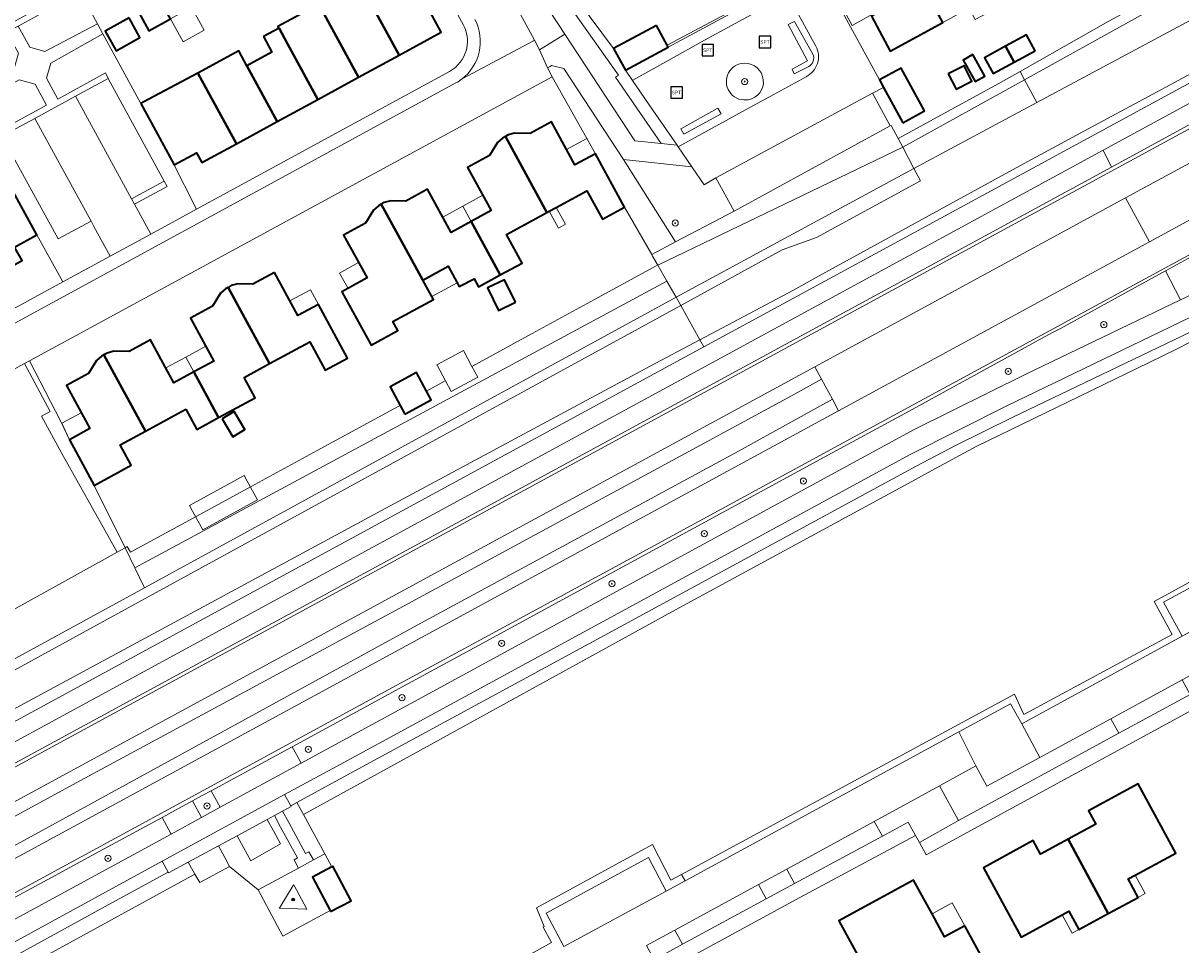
# Model space of a CAD drawing. Extents: x 147051 to 149075, y 463071 to 465537.
# Tile 139 of 229: x 148666 to 148815, y 464015 to 464134. Entities that reach past the tile are written whole.
import ezdxf
from ezdxf.enums import TextEntityAlignment as Align

# ---------------------------------------------------------------- set-up
doc = ezdxf.new("R2010")
doc.units = 0
doc.header["$LTSCALE"] = 0.5
doc.layers.get('0').update_dxf_attribs({"linetype": 'CONTINUOUS'})
for name, color, linetype, lineweight in [('B-PV-GR-BEPLANTING_CULTUUR_BOSPLANTSOEN-GV', 252, 'CONTINUOUS', 18), ('B-PV-GR-BEPLANTING_CULTUUR_HEESTERS-GV', 252, 'CONTINUOUS', 18), ('B-PV-GR-BOOM-S', 252, 'CONTINUOUS', 25), ('B-PV-GR-GRAS-GV', 252, 'CONTINUOUS', 13), ('B-PV-GR-GROENVOORZIENING-GV', 252, 'CONTINUOUS', 18), ('B-PV-GR-STRUIK-GV', 252, 'CONTINUOUS', 13), ('B-PV-GW-TALUD_KRUIN-G', 252, 'CONTINUOUS', 18), ('B-PV-IE-MEUBILAIR-S', 252, 'CONTINUOUS', 25), ('B-PV-IE-MEUBILAIR_WEGMEUBILAIR-S', 252, 'CONTINUOUS', 25), ('B-PV-IE-TERREINAFSCHEIDING_KUNSTMATIG_HEKWERK-G', 252, 'CONTINUOUS', 18), ('B-PV-OG-BEBOUWING-GV', 6, 'CONTINUOUS', 35), ('B-PV-OG-BEBOUWING_LUIFEL-GV', 6, 'CONTINUOUS', 18), ('B-PV-OG-BEBOUWING_TRAP-GV', 6, 'CONTINUOUS', 18), ('B-PV-OG-TERREIN_BEGROEID-GV', 252, 'CONTINUOUS', 18), ('B-PV-OG-TERREIN_ERF-GV', 252, 'CONTINUOUS', 18), ('B-PV-OG-TERREIN_ONBEGROEID_ZAND-GV', 252, 'CONTINUOUS', 18), ('B-PV-VH-GESLOTENVERHARDING_ASFALT-GV', 252, 'CONTINUOUS', 18), ('B-PV-VH-GESLOTENVERHARDING_BETON-GV', 252, 'CONTINUOUS', 18), ('B-PV-VH-HALFVERHARDING_GRASBETONSTEEN-GV', 252, 'CONTINUOUS', 18), ('B-PV-VH-ONVERHARD_BOOMSCHORS-GV', 252, 'CONTINUOUS', 18), ('B-PV-VH-OPENVERHARDING_BETONSTRAATSTEEN-GV', 252, 'CONTINUOUS', 18), ('B-PV-VH-OPENVERHARDING_STRAATBAKSTEEN-GV', 252, 'CONTINUOUS', 18), ('B-PV-VH-OPENVERHARDING_TEGEL-GV', 252, 'CONTINUOUS', 18)]:
    doc.layers.add(name, color=color, linetype=linetype, lineweight=lineweight)
doc.styles.add('NLCS-ISO', font='NLCS-ISO.ttf')

# ---------------------------------------------------------------- blocks, each defined once
blk = doc.blocks.new('SIE-MEUBILAIR_MAST-SO')
h = blk.add_hatch(color=256)
h.dxf.hatch_style = 1
h.paths.add_polyline_path([(0.8, 0, 1), (-0.8, 0, 1)])
h.paths.add_polyline_path([(0.75, 0, 1), (-0.75, 0, 1)], flags=16)
edge = h.paths.add_edge_path(flags=16)
edge.add_arc((0, 0), 0.75, 0, 360)
for radius in [0.8, 0.75]:
    blk.add_circle((0, 0), radius)
blk = doc.blocks.new('SIE-WEG_SPEELTOESTEL-SO')
at = {"flags": 128}
blk.add_lwpolyline([(-3.75, -3.75), (3.75, -3.75), (3.75, 3.75), (-3.75, 3.75)], close=True, dxfattribs=at)
at = {"style": 'NLCS-ISO'}
blk.add_text('SPT', height=2.25, dxfattribs=at).set_placement((0, 0), align=Align.MIDDLE_CENTER)
blk = doc.blocks.new('SGR-BOOM_GBKN-SO')
at = {"linetype": 'ByBlock', "lineweight": 18}
h = blk.add_hatch(color=0, dxfattribs=at)
h.dxf.hatch_style = 1
edge = h.paths.add_edge_path()
edge.add_arc((0, 0), 0.25, 0, 360)
at = {"color": 0, "linetype": 'ByBlock', "lineweight": 18}
for radius in [2, 0.25]:
    blk.add_circle((0, 0), radius, dxfattribs=at)
at = {"color": 0, "linetype": 'ByBlock', "lineweight": 18, "style": 'NLCS-ISO'}
blk.add_attdef('SOORT', (2.5, 0), '', height=1.5, dxfattribs=at)

msp = doc.modelspace()

# ---------------------------------------------------------------- linework, layer by layer
at = {"layer": 'B-PV-GR-BEPLANTING_CULTUUR_BOSPLANTSOEN-GV', "flags": 128}
for points in [[(148779.434, 464118.391), (148780.85, 464115.629), (148796.796, 464124.193), (148795.183, 464127.149)], [(148715.31, 464059.233), (148672.957, 464036.362), (148632.398, 464014.293), (148605.82, 464000), (148592.2, 463992.119), (148568.433, 463979.147), (148526.696, 463956.694), (148527.419, 463955.298), (148540.561, 463960.393), (148552.639, 463967.148), (148576.225, 463979.703), (148612.826, 464000), (148625.715, 464007.065), (148664.718, 464028.094), (148717.003, 464056.758), (148757.771, 464078.797), (148770.316, 464085.752), (148768.914, 464088.358), (148765.022, 464086.173)]]:
    msp.add_lwpolyline(points, close=True, dxfattribs=at)
for points in [[(148836.111, 464103.17), (148814.856, 464092.241), (148811.317, 464090.522), (148788.921, 464079.646), (148782.719, 464076.261), (148780.58, 464075.094), (148749.519, 464058.189), (148711.392, 464037.226), (148701.815, 464031.96), (148704.574, 464026.862), (148705.491, 464025.169), (148705.625, 464025.239), (148707.975, 464020.784), (148705.327, 464019.387), (148705.252, 464019.53), (148702.091, 464017.805), (148699.156, 464016.203), (148695.927, 464022.181), (148692.222, 464025.223), (148688.388, 464023.13), (148687.764, 464024.235), (148668.378, 464013.576)], [(148710.09, 464002.111), (148733.951, 464015.377), (148732.861, 464017.365), (148732.993, 464017.437), (148731.974, 464019.863), (148747.033, 464028.045), (148749.382, 464023.438), (148750.76, 464024.184), (148793.88, 464047.53), (148795.078, 464044.904), (148814.287, 464055.269), (148811.983, 464059.553), (148824.743, 464066.554)]]:
    msp.add_lwpolyline(points, dxfattribs=at)
at = {"layer": 'B-PV-GR-BEPLANTING_CULTUUR_HEESTERS-GV', "flags": 128}
for points in [[(148748.122, 464118.877), (148742.209, 464127.455), (148742.615, 464127.741), (148732.704, 464141.739), (148729.633, 464146.077), (148714, 464168.994), (148712.624, 464168.154), (148724.765, 464149.679), (148729.212, 464142.902), (148730.494, 464140.949), (148734.831, 464134.314), (148735.673, 464133.058), (148744.725, 464119.244)], [(148732.398, 464131.016), (148735.673, 464133.058), (148734.831, 464134.314), (148730.494, 464140.949), (148729.212, 464142.902), (148724.765, 464149.679), (148712.624, 464168.154), (148712.35, 464167.987), (148731.729, 464132.25)], [(148670.645, 464138.114), (148671.025, 464137.457), (148664.866, 464134.101), (148666.361, 464131.361), (148668.335, 464130.783), (148675.126, 464134.402), (148670.212, 464143.416), (148666.155, 464150.839), (148662.794, 464156.995), (148662.121, 464158.194), (148656.083, 464154.891), (148658.729, 464149.865), (148662.967, 464152.158), (148663.337, 464151.48)], [(148762.302, 464138.73), (148762.309, 464138.799), (148762.262, 464138.774), (148761.679, 464138.464), (148748.91, 464131.64), (148749.053, 464131.376), (148762.278, 464138.524)], [(148762.278, 464138.524), (148749.053, 464131.376), (148743.497, 464128.363), (148744.403, 464127.049), (148744.467, 464127.085), (148749.111, 464129.669), (148753.757, 464132.256), (148761.792, 464136.635), (148762.078, 464136.792)], [(148683.793, 464113.993), (148684.166, 464113.315), (148679.925, 464111.029), (148682.054, 464107.152), (148687.971, 464110.372), (148684.823, 464116.6), (148680.769, 464124.051), (148675.849, 464133.076), (148669.079, 464129.296), (148668.528, 464127.359), (148669.993, 464124.635), (148676.163, 464128.024), (148676.541, 464127.322)], [(148746.917, 464104.5), (148749.984, 464106.133), (148743.237, 464116.815), (148735.522, 464128.59), (148733.921, 464128.983), (148733.741, 464128.869), (148733.424, 464128.667), (148734.035, 464127.528), (148739.621, 464117.538), (148743.377, 464110.623)], [(148676.767, 464104.271), (148674.688, 464108.121), (148674.301, 464108.813), (148670.028, 464106.513), (148662.769, 464119.834), (148662.409, 464120.525), (148668.541, 464123.86), (148667.081, 464126.58), (148665.012, 464127.137), (148658.534, 464123.608), (148663.42, 464114.648), (148663.223, 464114.489), (148667.291, 464107.037), (148670.673, 464100.943)], [(148677.673, 464065.915), (148678.704, 464066.485), (148674.717, 464074.588), (148671.528, 464080.499), (148670.39, 464082.883), (148666.352, 464090.726), (148665.688, 464090.365), (148669.024, 464084.177), (148667.903, 464083.572), (148670.508, 464078.74), (148672.879, 464074.496)], [(148806.358, 464044.343), (148797.158, 464039.336), (148790.323, 464035.616), (148788.896, 464038.242), (148784.158, 464035.662), (148786.643, 464031.193), (148807.393, 464042.495)], [(148775.713, 464031.06), (148764.403, 464024.869), (148765.407, 464023.028), (148776.786, 464029.154)], [(148760.75, 464022.891), (148749.901, 464016.973), (148750.903, 464015.134), (148761.739, 464021.016)]]:
    msp.add_lwpolyline(points, close=True, dxfattribs=at)
at = {"layer": 'B-PV-GR-GRAS-GV', "flags": 128}
msp.add_lwpolyline([(148757.58, 464110.136), (148755.233, 464114.418), (148753.717, 464113.523), (148752.111, 464115.858), (148743.237, 464116.815), (148749.984, 464106.133)], close=True, dxfattribs=at)
at = {"layer": 'B-PV-GR-GROENVOORZIENING-GV', "flags": 128}
for points in [[(148823.662, 464142.981), (148823.11, 464143.994), (148811.571, 464137.71), (148808.817, 464136.214), (148806.039, 464134.704), (148794.604, 464128.206), (148795.183, 464127.149)], [(148795.183, 464127.149), (148796.796, 464124.193), (148825.405, 464139.555), (148823.662, 464142.981)], [(148750.759, 464120.842), (148750.678, 464120.797), (148751.055, 464120.104), (148755.911, 464122.738), (148755.48, 464123.466), (148755.386, 464123.412)], [(148755.386, 464123.412), (148755.48, 464123.466), (148755.911, 464122.738), (148751.055, 464120.104), (148750.678, 464120.797), (148750.759, 464120.842)], [(148779.434, 464118.391), (148778.846, 464119.536), (148777.908, 464121.194), (148777.811, 464121.152), (148757.58, 464110.136), (148749.984, 464106.133), (148746.917, 464104.5), (148747.033, 464104.299), (148747.7, 464103.13)], [(148750.668, 464097.889), (148750.062, 464098.971), (148681.218, 464061.331), (148654.246, 464046.584), (148609.744, 464022.253), (148610.39, 464021.092), (148654.898, 464045.458), (148681.781, 464060.176)]]:
    msp.add_lwpolyline(points, close=True, dxfattribs=at)
for points in [[(148768.164, 464131.513), (148763.766, 464139.579), (148762.309, 464138.799), (148762.302, 464138.73), (148762.278, 464138.524), (148762.078, 464136.792), (148761.792, 464136.635), (148753.757, 464132.256), (148749.111, 464129.669), (148744.467, 464127.085), (148744.403, 464127.049), (148747.055, 464123.2), (148750.188, 464118.654), (148750.322, 464118.46), (148760.022, 464123.769), (148761.693, 464124.683), (148766.906, 464127.534)], [(148767.78, 464130.469), (148765.404, 464134.688), (148765.024, 464134.506), (148764.576, 464134.289), (148767.102, 464129.611), (148765.118, 464128.511), (148765.111, 464128.507), (148765.376, 464127.915), (148767.236, 464128.846)], [(148767.236, 464128.846), (148765.376, 464127.915), (148765.111, 464128.507), (148765.118, 464128.511), (148767.102, 464129.611), (148764.576, 464134.289), (148765.024, 464134.506), (148765.404, 464134.688), (148767.78, 464130.469)], [(148759.415, 464124.55), (148759.165, 464124.536)]]:
    msp.add_lwpolyline(points, dxfattribs=at)
at = {"layer": 'B-PV-GR-GROENVOORZIENING-GV'}
for points in [[(148766.906, 464127.534, 0.4206905), (148768.164, 464131.513)], [(148767.236, 464128.846, 0.3844447), (148767.78, 464130.469)], [(148767.78, 464130.469, -0.3844447), (148767.236, 464128.846)], [(148759.165, 464124.536, -1.0462904), (148758.958, 464129.289)], [(148758.958, 464129.289, -0.9194092), (148759.415, 464124.55)]]:
    msp.add_lwpolyline(points, format="xyb", dxfattribs=at)
at = {"layer": 'B-PV-GR-STRUIK-GV', "flags": 128}
msp.add_lwpolyline([(148679.961, 464063.908), (148681.218, 464061.331), (148750.062, 464098.971), (148748.881, 464101.051)], close=True, dxfattribs=at)
at = {"layer": 'B-PV-GW-TALUD_KRUIN-G', "flags": 128}
for points in [[(148796.796, 464124.193), (148825.405, 464139.555)], [(148780.85, 464115.629), (148796.796, 464124.193)], [(148750.062, 464098.971), (148780.85, 464115.629)], [(148681.218, 464061.331), (148750.062, 464098.971)], [(148750.668, 464097.889), (148681.781, 464060.176), (148654.898, 464045.458), (148610.39, 464021.092)], [(148654.246, 464046.584), (148681.218, 464061.331)]]:
    msp.add_lwpolyline(points, dxfattribs=at)
at = {"layer": 'B-PV-IE-TERREINAFSCHEIDING_KUNSTMATIG_HEKWERK-G', "flags": 128}
for points in [[(148705.491, 464025.169), (148704.574, 464026.862)], [(148695.927, 464022.181), (148699.156, 464016.203), (148702.091, 464017.805)], [(148702.091, 464017.805), (148705.252, 464019.53)]]:
    msp.add_lwpolyline(points, dxfattribs=at)
at = {"layer": 'B-PV-OG-BEBOUWING-GV', "flags": 128}
for points in [[(148717.292, 464143.912), (148709.214, 464139.52), (148714.219, 464130.341), (148719.641, 464133.295), (148718.206, 464135.929), (148720.813, 464137.35)], [(148776.699, 464136.093), (148775.36, 464135.359), (148777.809, 464130.853), (148784.62, 464134.569), (148780.111, 464142.834), (148779.392, 464144.151), (148773.926, 464141.174)], [(148708.951, 464127.47), (148714.219, 464130.341), (148709.214, 464139.52), (148709.09, 464139.748), (148703.812, 464136.889), (148705.019, 464134.683)], [(148680.475, 464135.871), (148681.784, 464133.48), (148684.591, 464135.017), (148683.271, 464137.402)], [(148703.681, 464124.599), (148708.951, 464127.47), (148705.019, 464134.683), (148703.812, 464136.889), (148698.503, 464134.056), (148698.649, 464133.832), (148699.75, 464131.812)], [(148679.239, 464135.146), (148676.136, 464133.429), (148677.54, 464130.891), (148680.643, 464132.608)], [(148747.531, 464134.181), (148741.976, 464131.169), (148743.497, 464128.363), (148749.053, 464131.376), (148748.91, 464131.64)], [(148696.63, 464132.732), (148697.73, 464130.712), (148694.481, 464128.942), (148698.413, 464121.729), (148703.681, 464124.599), (148699.75, 464131.812), (148698.649, 464133.832)], [(148796.55, 464130.892), (148795.438, 464132.94), (148792.731, 464131.471), (148793.848, 464129.426)], [(148792.731, 464131.471), (148789.997, 464129.988), (148791.107, 464127.939), (148793.848, 464129.426)], [(148693.144, 464118.858), (148698.413, 464121.729), (148694.481, 464128.942), (148693.424, 464130.881), (148688.155, 464128.01)], [(148788.485, 464130.405), (148787.222, 464129.695), (148788.796, 464126.898), (148790.059, 464127.608)], [(148779.415, 464121.569), (148782.223, 464123.095), (148779.217, 464128.655), (148776.39, 464127.113), (148776.921, 464126.14)], [(148785.292, 464127.897), (148786.317, 464125.902), (148788.385, 464126.964), (148787.36, 464128.958)], [(148680.769, 464124.051), (148684.823, 464116.6), (148685.088, 464116.114), (148687.964, 464117.679), (148688.653, 464116.411), (148693.144, 464118.858), (148688.155, 464128.01), (148681.074, 464124.215)], [(148727.955, 464119.779), (148733.339, 464109.929), (148733.652, 464110.1), (148734.558, 464110.595), (148738.517, 464112.759), (148740.543, 464109.068), (148743.377, 464110.623), (148739.621, 464117.538), (148736.975, 464116.104), (148733.948, 464121.686), (148731.151, 464120.169), (148729.163, 464120.214), (148728.331, 464119.983)], [(148726.923, 464118.997), (148725.886, 464117.313), (148723.068, 464115.777), (148726.113, 464110.193), (148723.523, 464108.78), (148727.302, 464101.851), (148730.115, 464103.38), (148728.11, 464107.071), (148733.339, 464109.929), (148727.955, 464119.779), (148727.571, 464119.571)], [(148659.933, 464112.695), (148661.011, 464110.719), (148656.944, 464108.501), (148660.905, 464101.284), (148665.37, 464103.721), (148664.402, 464105.462), (148667.291, 464107.037), (148663.223, 464114.489)], [(148723.523, 464108.78), (148720.931, 464107.367), (148717.882, 464112.948), (148715.087, 464111.421), (148713.116, 464111.465), (148712.285, 464111.234), (148711.896, 464111.023), (148717.261, 464101.187), (148720.573, 464102.993), (148721.959, 464100.344), (148723.914, 464101.367), (148724.475, 464100.315), (148727.302, 464101.851)], [(148710.876, 464110.249), (148709.844, 464108.573), (148707.004, 464107.027), (148710.042, 464101.476), (148706.776, 464099.662), (148710.563, 464092.735), (148714.047, 464094.637), (148713.4, 464095.822), (148718.632, 464098.672), (148717.261, 464101.187), (148711.896, 464111.023), (148711.524, 464110.822)], [(148698.05, 464102.153), (148695.27, 464100.646), (148693.294, 464100.697), (148692.463, 464100.466), (148692.046, 464100.24), (148697.421, 464090.372), (148702.62, 464093.204), (148704.637, 464089.514), (148707.505, 464091.081), (148703.747, 464098.027), (148701.072, 464096.58)], [(148729.27, 464098.337), (148727.849, 464101.237), (148725.665, 464100.167), (148727.085, 464097.267)], [(148694.128, 464088.578), (148697.421, 464090.372), (148692.046, 464100.24), (148691.702, 464100.054), (148691.054, 464099.481), (148690.018, 464097.796), (148687.183, 464096.259), (148690.197, 464090.693), (148687.611, 464089.291), (148690.825, 464083.363), (148695.563, 464085.944)], [(148686.562, 464084.468), (148688.002, 464081.825), (148690.825, 464083.363), (148687.611, 464089.291), (148685.019, 464087.885), (148681.998, 464093.424), (148679.23, 464091.923), (148677.241, 464091.967), (148676.411, 464091.736), (148675.97, 464091.497), (148681.358, 464081.626)], [(148681.358, 464081.626), (148675.97, 464091.497), (148675.649, 464091.324), (148675.001, 464090.751), (148673.965, 464089.067), (148671.129, 464087.529), (148674.163, 464081.938), (148671.528, 464080.499), (148674.717, 464074.588), (148679.503, 464077.196), (148678.068, 464079.829)], [(148714.938, 464083.819), (148718.361, 464085.658), (148717.743, 464086.809), (148716.456, 464089.203), (148713.033, 464087.364), (148714.33, 464084.95)], [(148691.269, 464083.194), (148692.653, 464080.879), (148694.239, 464081.827), (148692.854, 464084.142)], [(148800.831, 464028.756), (148806.04, 464019.109), (148809.912, 464021.211), (148808.615, 464023.6), (148809.512, 464024.087), (148814.785, 464026.949), (148809.91, 464035.933), (148803.46, 464032.433), (148804.403, 464030.695)], [(148800.079, 464018.963), (148800.913, 464019.416), (148802.208, 464017.03), (148806.04, 464019.109), (148800.831, 464028.756), (148797.272, 464026.825), (148796.328, 464028.565), (148789.871, 464025.06), (148794.75, 464016.071)], [(148705.327, 464019.387), (148707.975, 464020.784), (148705.625, 464025.239), (148705.491, 464025.169), (148702.977, 464023.843), (148705.252, 464019.53)], [(148787.446, 464017.54), (148784.835, 464016.112), (148783.216, 464019.072), (148780.823, 464023.448), (148771.141, 464018.154), (148776.046, 464009.182), (148782.296, 464012.598), (148785.043, 464007.573), (148791.089, 464010.878)]]:
    msp.add_lwpolyline(points, close=True, dxfattribs=at)
at = {"layer": 'B-PV-OG-BEBOUWING_LUIFEL-GV', "flags": 128}
for points in [[(148770.344, 464138.775), (148772.851, 464134.18), (148775.887, 464135.837), (148773.38, 464140.432)], [(148686.226, 464132.064), (148688.976, 464133.586), (148687.333, 464136.556), (148684.591, 464135.017)], [(148785.292, 464127.897), (148786.317, 464125.902), (148788.385, 464126.964), (148787.36, 464128.958)], [(148735.883, 464118.118), (148736.975, 464116.104), (148739.621, 464117.538), (148738.501, 464119.541)], [(148723.523, 464108.78), (148726.113, 464110.193), (148725.027, 464112.185), (148722.438, 464110.77)], [(148723.523, 464108.78), (148722.438, 464110.77), (148719.845, 464109.354), (148720.931, 464107.367)], [(148734.826, 464107.918), (148735.754, 464108.423), (148734.558, 464110.595), (148733.652, 464110.1)], [(148706.5, 464102.084), (148707.599, 464100.114), (148710.042, 464101.476), (148708.943, 464103.446)], [(148720.573, 464102.993), (148717.261, 464101.187), (148718.409, 464099.082), (148718.43, 464099.043), (148721.705, 464100.829)], [(148703.747, 464098.027), (148702.717, 464099.93), (148700.041, 464098.482), (148701.072, 464096.58)], [(148687.611, 464089.291), (148690.197, 464090.693), (148689.152, 464092.624), (148686.568, 464091.215)], [(148687.611, 464089.291), (148686.568, 464091.215), (148683.975, 464089.8), (148685.019, 464087.885)], [(148720.208, 464088.152), (148720.956, 464086.758), (148724.377, 464088.596), (148723.618, 464090.009), (148722.522, 464092.05), (148719.101, 464090.212), (148719.121, 464090.175)], [(148674.163, 464081.938), (148673.039, 464083.996), (148670.535, 464082.629), (148671.528, 464080.499)], [(148687.464, 464071.266), (148688.79, 464068.85), (148695.863, 464072.73), (148694.537, 464075.147), (148694.139, 464075.872), (148687.066, 464071.992)], [(148809.912, 464021.211), (148810.809, 464021.698), (148809.512, 464024.087), (148808.615, 464023.6)], [(148787.446, 464017.54), (148785.828, 464020.5), (148783.216, 464019.072), (148784.835, 464016.112)]]:
    msp.add_lwpolyline(points, close=True, dxfattribs=at)
at = {"layer": 'B-PV-OG-BEBOUWING_TRAP-GV', "flags": 128}
msp.add_lwpolyline([(148800.079, 464018.963), (148801.374, 464016.578), (148802.208, 464017.03), (148800.913, 464019.416)], close=True, dxfattribs=at)
at = {"layer": 'B-PV-OG-TERREIN_BEGROEID-GV', "flags": 128}
for points in [[(148761.845, 464096.976), (148836.78, 464137.758)], [(148833.536, 464137.002), (148814.607, 464126.768)], [(148814.607, 464126.768), (148811.242, 464124.963)], [(148811.242, 464124.963), (148802.937, 464120.508)], [(148802.937, 464120.508), (148794.126, 464115.715)], [(148805.367, 464118.02), (148535.96, 463971.54)], [(148806.471, 464115.833), (148805.367, 464118.02)], [(148542.49, 463972.31), (148806.471, 464115.833)], [(148794.126, 464115.715), (148784.171, 464110.3)], [(148784.171, 464110.3), (148768.133, 464101.471)], [(148825.261, 464109.437), (148818.29, 464105.41), (148818.428, 464105.114), (148816.761, 464104.201), (148813.424, 464102.374), (148815.381, 464098.622), (148816.947, 464099.375), (148827.937, 464105.252), (148825.855, 464109.197)], [(148833.998, 464103.686), (148822.292, 464097.31), (148817.735, 464094.967), (148793.591, 464083.381), (148786.352, 464079.785), (148781.174, 464077.089), (148706.934, 464036.773), (148700.972, 464033.518), (148701.815, 464031.96), (148711.392, 464037.226), (148749.519, 464058.189), (148780.58, 464075.094), (148782.719, 464076.261), (148788.921, 464079.646), (148811.317, 464090.522), (148814.856, 464092.241), (148836.111, 464103.17)], [(148768.133, 464101.471), (148765.275, 464099.898)], [(148765.275, 464099.898), (148753.154, 464093.45)], [(148753.668, 464092.532), (148761.845, 464096.976)], [(148753.154, 464093.45), (148753.668, 464092.532)], [(148768.051, 464089.962), (148602.549, 464000)], [(148644.3, 464075.39), (148648.236, 464068.129), (148646.462, 464067.171), (148649.111, 464062.267), (148648.676, 464061.976), (148651.475, 464056.956), (148653.822, 464052.714), (148677.673, 464065.915), (148672.879, 464074.496), (148670.508, 464078.74), (148667.903, 464083.572), (148669.024, 464084.177), (148665.688, 464090.365), (148661.007, 464087.82), (148654.866, 464084.476), (148657.172, 464080.209), (148656.983, 464080.108), (148647.989, 464075.18), (148645.68, 464079.473)], [(148768.914, 464088.358), (148768.051, 464089.962)], [(148765.022, 464086.173), (148768.914, 464088.358)], [(148715.31, 464059.233), (148765.022, 464086.173)], [(148770.316, 464085.752), (148757.771, 464078.797)], [(148771.116, 464084.264), (148770.316, 464085.752)], [(148541.65, 463959.49), (148771.116, 464084.264)], [(148757.771, 464078.797), (148717.003, 464056.758)], [(148672.957, 464036.362), (148715.31, 464059.233)], [(148717.003, 464056.758), (148664.718, 464028.094)], [(148632.398, 464014.293), (148672.957, 464036.362)], [(148530.867, 463945.577), (148630.613, 464000), (148684.663, 464029.423), (148683.51, 464031.58), (148675.37, 464027.154), (148668.613, 464023.48), (148548.821, 463958.618), (148541.922, 463955.225), (148540.301, 463954.391), (148537, 463952.85), (148533.653, 463951.412), (148530.27, 463950.06)], [(148747.033, 464028.045), (148731.974, 464019.863)], [(148749.382, 464023.438), (148747.033, 464028.045)], [(148733.255, 464019.179), (148746.493, 464026.376)], [(148746.493, 464026.376), (148748.787, 464022.031)], [(148748.787, 464022.031), (148751.224, 464023.358)], [(148750.76, 464024.184), (148749.382, 464023.438)], [(148751.224, 464023.358), (148750.76, 464024.184)], [(148731.974, 464019.863), (148732.993, 464017.437)], [(148735.532, 464014.84), (148733.255, 464019.179)], [(148732.993, 464017.437), (148732.861, 464017.365)], [(148732.861, 464017.365), (148733.951, 464015.377)], [(148733.951, 464015.377), (148710.09, 464002.111)]]:
    msp.add_lwpolyline(points, dxfattribs=at)
for points in [[(148778.846, 464119.536), (148779.434, 464118.391), (148795.183, 464127.149), (148794.604, 464128.206), (148791.78, 464126.601)], [(148806.471, 464115.833), (148818.636, 464122.447), (148817.45, 464124.59), (148805.367, 464118.02)], [(148748.881, 464101.051), (148750.062, 464098.971), (148780.85, 464115.629), (148779.434, 464118.391), (148747.7, 464103.13)], [(148811.376, 464106.156), (148823.885, 464112.958), (148820.791, 464118.63), (148808.268, 464111.823)], [(148750.062, 464098.971), (148750.668, 464097.889), (148763.813, 464105.085), (148768.248, 464106.723), (148781.713, 464114.04), (148780.85, 464115.629)], [(148768.051, 464089.962), (148768.914, 464088.358), (148770.316, 464085.752), (148771.116, 464084.264), (148811.376, 464106.156), (148808.268, 464111.823)], [(148799.833, 464094.935), (148798.824, 464094.382), (148780.145, 464084.158), (148773.955, 464080.789), (148770.289, 464078.794), (148743.638, 464064.29), (148723.898, 464053.547), (148713.236, 464047.744), (148711.545, 464046.824), (148700.335, 464040.729), (148700.892, 464039.705), (148701.499, 464038.589), (148780.889, 464081.807), (148795.368, 464088.995), (148815.381, 464098.622), (148813.424, 464102.374)], [(148654.898, 464045.458), (148610.39, 464021.092), (148612.564, 464017.178), (148623.001, 464022.878), (148632.974, 464028.374), (148645.355, 464035.222), (148649.792, 464037.59), (148664.595, 464045.761), (148712.489, 464071.635), (148746.606, 464089.986), (148753.154, 464093.45), (148750.668, 464097.889), (148681.781, 464060.176)], [(148746.606, 464089.986), (148712.489, 464071.635), (148664.595, 464045.761), (148649.792, 464037.59), (148645.355, 464035.222), (148632.974, 464028.374), (148623.001, 464022.878), (148612.564, 464017.178), (148613.135, 464016.15), (148753.668, 464092.532), (148753.154, 464093.45)], [(148827.138, 464062.316), (148824.743, 464066.554), (148811.983, 464059.553), (148814.287, 464055.269), (148795.078, 464044.904), (148793.88, 464047.53), (148750.76, 464024.184), (148751.224, 464023.358), (148786.68, 464042.655), (148793.389, 464046.306), (148794.824, 464043.692), (148815.623, 464055.041), (148813.202, 464059.467), (148824.299, 464065.479), (148826.689, 464061.057), (148841.926, 464069.467), (148858.105, 464078.306), (148857.563, 464079.023)], [(148652.124, 464050.254), (148654.246, 464046.584), (148681.218, 464061.331), (148679.961, 464063.908), (148678.704, 464066.485), (148677.673, 464065.915), (148653.822, 464052.714), (148651.881, 464051.64), (148652.164, 464051.135), (148651.798, 464050.935), (148652.107, 464050.385), (148652.167, 464050.278)], [(148691.01, 464032.879), (148689.841, 464035.022), (148688.694, 464034.399), (148687.429, 464033.711), (148688.609, 464031.572)], [(148687.764, 464024.235), (148686.903, 464025.76), (148684.332, 464024.379), (148684.275, 464024.485), (148676.989, 464020.506), (148641.044, 464000.764), (148639.652, 464000), (148624.773, 463991.895), (148625.627, 463990.337), (148626.207, 463990.642), (148630.832, 463993.184), (148668.378, 464013.576)]]:
    msp.add_lwpolyline(points, close=True, dxfattribs=at)
at = {"layer": 'B-PV-OG-TERREIN_ERF-GV', "flags": 128}
for points in [[(148776.699, 464136.093), (148773.926, 464141.174), (148779.392, 464144.151), (148780.111, 464142.834), (148780.217, 464142.892), (148785.056, 464145.532), (148790.011, 464148.236), (148789.293, 464149.552), (148794.783, 464152.536), (148797.554, 464147.439), (148798.888, 464148.165), (148801.325, 464143.683), (148794.521, 464139.971), (148789.567, 464137.268), (148789.564, 464137.266), (148790.353, 464135.783), (148788.817, 464134.966), (148788.036, 464136.433), (148784.62, 464134.569), (148777.809, 464130.853), (148775.36, 464135.359)], [(148684.591, 464135.017), (148681.784, 464133.48), (148680.475, 464135.871), (148683.271, 464137.402), (148686.066, 464138.933), (148687.36, 464136.571), (148687.333, 464136.556)], [(148679.239, 464135.146), (148680.643, 464132.608), (148677.54, 464130.891), (148676.136, 464133.429)], [(148793.848, 464129.426), (148791.107, 464127.939), (148789.997, 464129.988), (148792.731, 464131.471), (148795.438, 464132.94), (148796.55, 464130.892)], [(148788.485, 464130.405), (148790.059, 464127.608), (148788.796, 464126.898), (148787.222, 464129.695)], [(148785.292, 464127.897), (148787.36, 464128.958), (148788.385, 464126.964), (148786.317, 464125.902)], [(148678.704, 464066.485), (148679, 464066.649), (148679.394, 464065.918), (148687.517, 464070.344), (148695.519, 464074.703), (148703.567, 464079.087), (148713.497, 464084.496), (148714.33, 464084.95), (148713.033, 464087.364), (148716.456, 464089.203), (148717.743, 464086.809), (148720.17, 464088.131), (148720.208, 464088.152), (148720.956, 464086.758), (148724.377, 464088.596), (148723.618, 464090.009), (148731.437, 464094.269), (148739.499, 464098.661), (148747.505, 464103.022), (148747.7, 464103.13), (148747.033, 464104.299), (148746.917, 464104.5), (148743.377, 464110.623), (148740.543, 464109.068), (148738.517, 464112.759), (148734.558, 464110.595), (148733.652, 464110.1), (148733.339, 464109.929), (148728.11, 464107.071), (148730.115, 464103.38), (148727.302, 464101.851), (148724.475, 464100.315), (148723.914, 464101.367), (148721.959, 464100.344), (148720.573, 464102.993), (148717.261, 464101.187), (148718.632, 464098.672), (148713.4, 464095.822), (148714.047, 464094.637), (148710.563, 464092.735), (148706.776, 464099.662), (148710.042, 464101.476), (148707.004, 464107.027), (148709.844, 464108.573), (148710.876, 464110.249), (148711.524, 464110.822), (148711.896, 464111.023), (148712.285, 464111.234), (148713.116, 464111.465), (148715.087, 464111.421), (148717.882, 464112.948), (148720.931, 464107.367), (148723.523, 464108.78), (148726.113, 464110.193), (148723.068, 464115.777), (148725.886, 464117.313), (148726.923, 464118.997), (148727.571, 464119.571), (148727.955, 464119.779), (148728.331, 464119.983), (148729.163, 464120.214), (148731.151, 464120.169), (148733.948, 464121.686), (148736.975, 464116.104), (148739.621, 464117.538), (148734.035, 464127.528), (148666.352, 464090.726), (148670.39, 464082.883), (148671.528, 464080.499), (148674.163, 464081.938), (148671.129, 464087.529), (148673.965, 464089.067), (148675.001, 464090.751), (148675.649, 464091.324), (148675.97, 464091.497), (148676.411, 464091.736), (148677.241, 464091.967), (148679.23, 464091.923), (148681.998, 464093.424), (148685.019, 464087.885), (148687.611, 464089.291), (148690.197, 464090.693), (148687.183, 464096.259), (148690.018, 464097.796), (148691.054, 464099.481), (148691.702, 464100.054), (148692.046, 464100.24), (148692.463, 464100.466), (148693.294, 464100.697), (148695.27, 464100.646), (148698.05, 464102.153), (148701.072, 464096.58), (148703.747, 464098.027), (148707.505, 464091.081), (148704.637, 464089.514), (148702.62, 464093.204), (148697.421, 464090.372), (148694.128, 464088.578), (148695.563, 464085.944), (148690.825, 464083.363), (148688.002, 464081.825), (148686.562, 464084.468), (148681.358, 464081.626), (148678.068, 464079.829), (148679.503, 464077.196), (148674.717, 464074.588)], [(148670.673, 464100.943), (148667.291, 464107.037), (148664.402, 464105.462), (148665.37, 464103.721), (148660.905, 464101.284), (148655.638, 464098.409), (148650.383, 464095.54), (148645.116, 464092.665), (148639.85, 464089.791), (148634.347, 464086.787), (148632.922, 464089.438), (148630.563, 464088.122), (148634.468, 464081.172)], [(148748.881, 464101.051), (148747.7, 464103.13), (148747.505, 464103.022), (148739.499, 464098.661), (148731.437, 464094.269), (148723.618, 464090.009), (148724.377, 464088.596), (148720.956, 464086.758), (148720.208, 464088.152), (148720.17, 464088.131), (148717.743, 464086.809), (148718.361, 464085.658), (148714.938, 464083.819), (148714.33, 464084.95), (148713.497, 464084.496), (148703.567, 464079.087), (148695.519, 464074.703), (148687.517, 464070.344), (148679.394, 464065.918), (148679, 464066.649), (148678.704, 464066.485), (148679.961, 464063.908)], [(148729.27, 464098.337), (148727.085, 464097.267), (148725.665, 464100.167), (148727.849, 464101.237)], [(148692.854, 464084.142), (148694.239, 464081.827), (148692.653, 464080.879), (148691.269, 464083.194)], [(148800.079, 464018.963), (148794.75, 464016.071), (148789.871, 464025.06), (148796.328, 464028.565), (148797.272, 464026.825), (148800.831, 464028.756), (148804.403, 464030.695), (148803.46, 464032.433), (148809.91, 464035.933), (148814.785, 464026.949), (148809.512, 464024.087), (148808.615, 464023.6), (148809.912, 464021.211), (148806.04, 464019.109), (148802.208, 464017.03), (148800.913, 464019.416)], [(148787.446, 464017.54), (148791.089, 464010.878), (148785.043, 464007.573), (148782.296, 464012.598), (148776.046, 464009.182), (148771.141, 464018.154), (148780.823, 464023.448), (148783.216, 464019.072), (148784.835, 464016.112)]]:
    msp.add_lwpolyline(points, close=True, dxfattribs=at)
for points in [[(148670.212, 464143.416), (148675.126, 464134.402), (148675.849, 464133.076), (148680.769, 464124.051), (148681.074, 464124.215), (148688.155, 464128.01), (148693.424, 464130.881), (148694.481, 464128.942), (148697.73, 464130.712), (148696.63, 464132.732), (148698.649, 464133.832), (148698.503, 464134.056), (148703.812, 464136.889)], [(148722.522, 464134.206), (148720.813, 464137.35), (148718.206, 464135.929), (148719.641, 464133.295), (148714.219, 464130.341), (148708.951, 464127.47), (148703.681, 464124.599), (148698.413, 464121.729), (148693.144, 464118.858), (148688.653, 464116.411), (148687.964, 464117.679), (148685.088, 464116.114), (148684.823, 464116.6)], [(148722.907, 464131.034), (148722.967, 464131.238)], [(148684.823, 464116.6), (148687.971, 464110.372), (148720.74, 464128.202)], [(148867.114, 463944.868), (148875.89, 463949.671), (148885.54, 463954.833), (148889.874, 463957.233), (148896.716, 463960.789), (148893.292, 463966.99), (148887.328, 463977.535), (148883.563, 463984.605), (148903.23, 463995.512), (148905.649, 463996.859), (148905.373, 463997.363), (148900.612, 464006.374), (148900.219, 464006.179), (148864.513, 464071.404), (148782.45, 464026.723), (148781.567, 464028.314), (148781.067, 464029.229), (148766.087, 464021.179), (148700.965, 463985.688), (148699.625, 463984.958), (148698.711, 463984.355), (148694.767, 463982.184), (148715.063, 463945.592)]]:
    msp.add_lwpolyline(points, dxfattribs=at)
at = {"layer": 'B-PV-OG-TERREIN_ERF-GV'}
for points in [[(148722.967, 464131.238, 0.1809045), (148722.522, 464134.206)], [(148720.74, 464128.202, 0.2018084), (148722.907, 464131.034)]]:
    msp.add_lwpolyline(points, format="xyb", dxfattribs=at)
at = {"layer": 'B-PV-OG-TERREIN_ONBEGROEID_ZAND-GV', "flags": 128}
for points in [[(148701.815, 464031.96), (148700.972, 464033.518), (148700.169, 464033.079), (148700.209, 464032.986), (148700.213, 464032.978), (148699.1, 464032.377), (148699.901, 464030.908), (148702.085, 464026.903), (148702.508, 464027.134), (148703.121, 464026.076), (148704.574, 464026.862)], [(148691.625, 464026.357), (148692.222, 464025.223), (148695.927, 464022.181), (148701.156, 464025.012), (148700.597, 464026.088), (148701.03, 464026.328), (148698.847, 464030.329), (148698.044, 464031.801), (148697.124, 464031.303), (148697.934, 464029.827), (148698.86, 464028.138), (148695, 464025.963), (148694.053, 464027.693), (148693.229, 464029.199), (148690.814, 464027.895)]]:
    msp.add_lwpolyline(points, close=True, dxfattribs=at)
at = {"layer": 'B-PV-VH-GESLOTENVERHARDING_ASFALT-GV', "flags": 128}
for points in [[(148836.78, 464137.758), (148761.845, 464096.976)], [(148839.185, 464133.082), (148594.335, 464000)], [(148805.367, 464118.02), (148817.45, 464124.59)], [(148535.96, 463971.54), (148805.367, 464118.02)], [(148833.12, 464117.98), (148825.991, 464114.104), (148823.885, 464112.958), (148811.376, 464106.156), (148771.116, 464084.264), (148541.65, 463959.49)], [(148808.268, 464111.823), (148820.791, 464118.63)], [(148768.051, 464089.962), (148808.268, 464111.823)], [(148530.27, 463950.06), (148533.653, 463951.412), (148537, 463952.85), (148540.301, 463954.391), (148541.922, 463955.225), (148543.54, 463956.06), (148624.331, 464000), (148675.501, 464027.809), (148688.825, 464035.05), (148713.364, 464048.387), (148743.762, 464064.906), (148774.073, 464081.38), (148799.933, 464095.433), (148813.265, 464102.679), (148816.846, 464104.625), (148818.29, 464105.41), (148825.261, 464109.437), (148828.119, 464111.008), (148828.169, 464111.037)], [(148825.855, 464109.197), (148827.937, 464105.252), (148816.947, 464099.375), (148815.381, 464098.622), (148795.368, 464088.995), (148780.889, 464081.807), (148701.499, 464038.589), (148691.01, 464032.879), (148688.609, 464031.572), (148684.663, 464029.423), (148630.613, 464000), (148530.867, 463945.577)], [(148532.066, 463943.28), (148589.218, 463974.422), (148636.158, 464000), (148640.413, 464002.33), (148683.506, 464025.922), (148699.374, 464034.536), (148706.101, 464038.182), (148780.369, 464078.581), (148792.88, 464084.906), (148820.282, 464098.131), (148842.486, 464110.106)], [(148761.845, 464096.976), (148753.668, 464092.532)], [(148753.668, 464092.532), (148613.135, 464016.15)], [(148602.549, 464000), (148768.051, 464089.962)]]:
    msp.add_lwpolyline(points, dxfattribs=at)
at = {"layer": 'B-PV-VH-GESLOTENVERHARDING_BETON-GV', "flags": 128}
for points in [[(148702.091, 464017.805), (148705.252, 464019.53), (148702.977, 464023.843), (148705.491, 464025.169), (148704.574, 464026.862), (148703.121, 464026.076), (148701.156, 464025.012), (148695.927, 464022.181), (148699.156, 464016.203)], [(148702.208, 464019.771), (148700.601, 464022.75), (148700.553, 464022.839), (148700.501, 464022.753), (148698.734, 464019.881), (148698.681, 464019.796), (148698.781, 464019.793), (148701.102, 464019.719), (148702.155, 464019.686), (148702.255, 464019.683)], [(148700.501, 464022.753), (148700.553, 464022.839), (148700.601, 464022.75), (148702.208, 464019.771), (148702.255, 464019.683), (148702.155, 464019.686), (148701.102, 464019.719), (148698.781, 464019.793), (148698.681, 464019.796), (148698.734, 464019.881)]]:
    msp.add_lwpolyline(points, close=True, dxfattribs=at)
at = {"layer": 'B-PV-VH-HALFVERHARDING_GRASBETONSTEEN-GV', "flags": 128}
for points in [[(148701.499, 464038.589), (148700.892, 464039.705), (148700.335, 464040.729), (148689.841, 464035.022), (148691.01, 464032.879)], [(148688.609, 464031.572), (148687.429, 464033.711), (148683.51, 464031.58), (148684.663, 464029.423)], [(148693.229, 464029.199), (148694.053, 464027.693), (148695, 464025.963), (148698.86, 464028.138), (148697.934, 464029.827), (148697.124, 464031.303)], [(148686.903, 464025.76), (148687.764, 464024.235), (148688.388, 464023.13), (148692.222, 464025.223), (148691.625, 464026.357), (148690.814, 464027.895)]]:
    msp.add_lwpolyline(points, close=True, dxfattribs=at)
at = {"layer": 'B-PV-VH-ONVERHARD_BOOMSCHORS-GV'}
for points in [[(148758.958, 464129.289, 1.0462904), (148759.165, 464124.536)], [(148759.415, 464124.55, 0.9194092), (148758.958, 464129.289)]]:
    msp.add_lwpolyline(points, format="xyb", dxfattribs=at)
at = {"layer": 'B-PV-VH-ONVERHARD_BOOMSCHORS-GV', "flags": 128}
msp.add_lwpolyline([(148759.165, 464124.536), (148759.415, 464124.55)], dxfattribs=at)
at = {"layer": 'B-PV-VH-OPENVERHARDING_BETONSTRAATSTEEN-GV', "flags": 128}
for points in [[(148594.335, 464000), (148839.185, 464133.082)], [(148818.636, 464122.447), (148806.471, 464115.833)], [(148806.471, 464115.833), (148542.49, 463972.31)], [(148816.846, 464104.625), (148813.265, 464102.679), (148799.933, 464095.433), (148774.073, 464081.38), (148743.762, 464064.906), (148713.364, 464048.387), (148688.825, 464035.05), (148675.501, 464027.809), (148624.331, 464000), (148543.54, 463956.06)], [(148548.821, 463958.618), (148668.613, 464023.48), (148675.37, 464027.154), (148683.51, 464031.58), (148687.429, 464033.711), (148688.694, 464034.399), (148689.841, 464035.022), (148700.335, 464040.729), (148711.545, 464046.824), (148713.236, 464047.744), (148723.898, 464053.547), (148743.638, 464064.29), (148770.289, 464078.794), (148773.955, 464080.789), (148780.145, 464084.158), (148798.824, 464094.382), (148799.833, 464094.935), (148813.424, 464102.374), (148816.761, 464104.201)], [(148786.68, 464042.655), (148751.224, 464023.358)], [(148788.896, 464038.242), (148786.68, 464042.655)], [(148784.158, 464035.662), (148788.896, 464038.242)], [(148775.713, 464031.06), (148784.158, 464035.662)], [(148764.403, 464024.869), (148775.713, 464031.06)], [(148760.75, 464022.891), (148764.403, 464024.869)], [(148751.224, 464023.358), (148748.787, 464022.031)], [(148748.787, 464022.031), (148735.532, 464014.84)], [(148749.901, 464016.973), (148760.75, 464022.891)], [(148746.238, 464014.988), (148749.901, 464016.973)]]:
    msp.add_lwpolyline(points, dxfattribs=at)
for points in [[(148672.302, 464125.016), (148679.555, 464111.696), (148683.793, 464113.993), (148676.541, 464127.322)], [(148755.233, 464114.418), (148757.58, 464110.136), (148777.811, 464121.152), (148775.509, 464125.423)], [(148667.021, 464122.139), (148662.769, 464119.834), (148670.028, 464106.513), (148674.301, 464108.813)], [(148857.345, 464072.128), (148862.827, 464075.081), (148863.652, 464074.986), (148864.891, 464074.872), (148866.171, 464074.701), (148866.886, 464075.05), (148862.421, 464083.095), (148861.743, 464082.664), (148860.46, 464079.592), (148858.105, 464078.306), (148841.926, 464069.467), (148826.689, 464061.057), (148815.623, 464055.041), (148794.824, 464043.692), (148797.158, 464039.336), (148806.358, 464044.343), (148815.593, 464049.377), (148836.051, 464060.549), (148840.831, 464063.14), (148852.365, 464069.43)], [(148815.623, 464055.041), (148826.689, 464061.057), (148824.299, 464065.479), (148813.202, 464059.467)], [(148806.358, 464044.343), (148807.393, 464042.495), (148816.622, 464047.512), (148815.593, 464049.377)], [(148788.896, 464038.242), (148790.323, 464035.616), (148797.158, 464039.336), (148794.824, 464043.692), (148793.389, 464046.306), (148786.68, 464042.655)], [(148780.113, 464030.944), (148781.067, 464029.229), (148781.567, 464028.314), (148786.643, 464031.193), (148784.158, 464035.662), (148775.713, 464031.06), (148776.786, 464029.154)], [(148700.209, 464032.986), (148700.169, 464033.079), (148699.374, 464034.536), (148683.506, 464025.922), (148684.275, 464024.485), (148684.332, 464024.379), (148686.903, 464025.76), (148690.814, 464027.895), (148693.229, 464029.199), (148697.124, 464031.303), (148698.044, 464031.801), (148699.1, 464032.377), (148700.213, 464032.978)], [(148746.493, 464026.376), (148733.255, 464019.179), (148735.532, 464014.84), (148748.787, 464022.031)], [(148760.75, 464022.891), (148761.739, 464021.016), (148765.407, 464023.028), (148764.403, 464024.869)], [(148746.238, 464014.988), (148747.222, 464013.117), (148750.903, 464015.134), (148749.901, 464016.973)]]:
    msp.add_lwpolyline(points, close=True, dxfattribs=at)
at = {"layer": 'B-PV-VH-OPENVERHARDING_STRAATBAKSTEEN-GV', "flags": 128}
for points in [[(148770.285, 464144.866), (148764.635, 464141.906), (148764.415, 464141.791), (148762.978, 464141.024), (148763.766, 464139.579), (148768.164, 464131.513)], [(148766.906, 464127.534), (148761.693, 464124.683), (148760.022, 464123.769), (148750.322, 464118.46), (148752.111, 464115.858), (148753.717, 464113.523), (148755.233, 464114.418), (148775.509, 464125.423), (148776.921, 464126.14), (148776.39, 464127.113), (148768.909, 464140.915)], [(148645.68, 464079.473), (148654.866, 464084.476), (148661.007, 464087.82), (148665.688, 464090.365), (148666.352, 464090.726), (148734.035, 464127.528), (148733.424, 464128.667), (148732.398, 464131.016), (148731.729, 464132.25), (148731.62, 464132.192), (148726.989, 464129.723), (148722.357, 464127.254)], [(148721.544, 464126.72), (148634.239, 464079.155), (148634.192, 464079.13), (148628.895, 464076.307)]]:
    msp.add_lwpolyline(points, dxfattribs=at)
at = {"layer": 'B-PV-VH-OPENVERHARDING_STRAATBAKSTEEN-GV'}
for points in [[(148724.014, 464134.949, -0.1788373), (148724.571, 464130.727)], [(148768.164, 464131.513, -0.4206905), (148766.906, 464127.534)], [(148724.571, 464130.727, -0.1732369), (148722.357, 464127.254)], [(148722.357, 464127.254, -0.03935), (148721.544, 464126.72)]]:
    msp.add_lwpolyline(points, format="xyb", dxfattribs=at)
at = {"layer": 'B-PV-VH-OPENVERHARDING_STRAATBAKSTEEN-GV', "flags": 128}
msp.add_lwpolyline([(148674.688, 464108.121), (148676.767, 464104.271), (148682.054, 464107.152), (148679.925, 464111.029), (148679.555, 464111.696), (148672.302, 464125.016), (148667.021, 464122.139), (148674.301, 464108.813)], close=True, dxfattribs=at)
at = {"layer": 'B-PV-VH-OPENVERHARDING_TEGEL-GV', "flags": 128}
for points in [[(148748.122, 464118.877), (148750.188, 464118.654), (148747.055, 464123.2), (148744.403, 464127.049), (148743.497, 464128.363), (148741.976, 464131.169), (148737.319, 464137.45), (148735.968, 464139.272), (148734.198, 464141.847), (148733.802, 464142.422), (148732.839, 464141.823), (148732.704, 464141.739), (148742.615, 464127.741), (148742.209, 464127.455)], [(148671.025, 464137.457), (148670.645, 464138.114), (148666.407, 464135.831), (148661.157, 464132.98), (148656.872, 464130.637), (148657.254, 464129.94), (148663.409, 464133.313), (148664.866, 464134.101)], [(148658.33, 464123.497), (148658.534, 464123.608), (148665.012, 464127.137), (148667.081, 464126.58), (148668.541, 464123.86), (148662.409, 464120.525), (148662.769, 464119.834), (148667.021, 464122.139), (148672.302, 464125.016), (148676.541, 464127.322), (148676.163, 464128.024), (148669.993, 464124.635), (148668.528, 464127.359), (148669.079, 464129.296), (148675.849, 464133.076), (148675.126, 464134.402), (148668.335, 464130.783), (148666.361, 464131.361), (148664.866, 464134.101), (148663.409, 464133.313), (148664.92, 464130.571), (148664.337, 464128.608), (148657.596, 464124.848)], [(148732.398, 464131.016), (148733.424, 464128.667), (148733.741, 464128.869), (148733.921, 464128.983), (148735.522, 464128.59), (148743.237, 464116.815), (148752.111, 464115.858), (148750.322, 464118.46), (148750.188, 464118.654), (148748.122, 464118.877), (148744.725, 464119.244), (148735.673, 464133.058)], [(148679.555, 464111.696), (148679.925, 464111.029), (148684.166, 464113.315), (148683.793, 464113.993)], [(148700.169, 464033.079), (148700.972, 464033.518), (148706.934, 464036.773), (148781.174, 464077.089), (148786.352, 464079.785), (148793.591, 464083.381), (148817.735, 464094.967), (148822.292, 464097.31), (148833.998, 464103.686), (148843.656, 464108.947), (148843.842, 464109.014), (148844.039, 464109.001), (148843.277, 464109.574), (148842.486, 464110.106), (148820.282, 464098.131), (148792.88, 464084.906), (148780.369, 464078.581), (148706.101, 464038.182), (148699.374, 464034.536)], [(148867.083, 464074.698), (148865.424, 464073.8), (148865.294, 464074.047), (148864.42, 464073.575), (148857.409, 464069.774), (148854.357, 464068.107), (148840.896, 464060.802), (148838.042, 464059.235), (148816.622, 464047.512), (148807.393, 464042.495), (148786.643, 464031.193), (148781.567, 464028.314), (148782.45, 464026.723), (148864.513, 464071.404), (148866.241, 464072.344), (148865.933, 464072.907), (148867.602, 464073.773)], [(148698.044, 464031.801), (148698.847, 464030.329), (148701.03, 464026.328), (148700.597, 464026.088), (148701.156, 464025.012), (148703.121, 464026.076), (148702.508, 464027.134), (148702.085, 464026.903), (148699.901, 464030.908), (148699.1, 464032.377)], [(148747.222, 464013.117), (148735.143, 464006.558), (148731.57, 464004.623), (148716.893, 463996.615), (148711.36, 463993.603), (148700.013, 463987.385), (148700.965, 463985.688), (148766.087, 464021.179), (148781.067, 464029.229), (148780.113, 464030.944), (148776.786, 464029.154), (148765.407, 464023.028), (148761.739, 464021.016), (148750.903, 464015.134)]]:
    msp.add_lwpolyline(points, close=True, dxfattribs=at)
for points in [[(148720.813, 464137.35), (148722.522, 464134.206)], [(148722.967, 464131.238), (148722.907, 464131.034)], [(148720.74, 464128.202), (148687.971, 464110.372)], [(148634.239, 464079.155), (148721.544, 464126.72)], [(148687.971, 464110.372), (148682.054, 464107.152)], [(148682.054, 464107.152), (148676.767, 464104.271)], [(148676.767, 464104.271), (148670.673, 464100.943)], [(148670.673, 464100.943), (148634.468, 464081.172)], [(148532.774, 463941.782), (148589.844, 463972.869), (148624.773, 463991.895), (148639.652, 464000), (148641.044, 464000.764), (148676.989, 464020.506), (148684.275, 464024.485), (148683.506, 464025.922), (148640.413, 464002.33), (148636.158, 464000), (148589.218, 463974.422), (148532.066, 463943.28)]]:
    msp.add_lwpolyline(points, dxfattribs=at)
at = {"layer": 'B-PV-VH-OPENVERHARDING_TEGEL-GV'}
for points in [[(148722.522, 464134.206, -0.1809045), (148722.967, 464131.238)], [(148724.571, 464130.727, 0.1788373), (148724.014, 464134.949)], [(148722.907, 464131.034, -0.2018084), (148720.74, 464128.202)], [(148722.357, 464127.254, 0.1732369), (148724.571, 464130.727)], [(148721.544, 464126.72, 0.03935), (148722.357, 464127.254)]]:
    msp.add_lwpolyline(points, format="xyb", dxfattribs=at)

# ---------------------------------------------------------------- block references
at = {"layer": 'B-PV-GR-BOOM-S', "xscale": 0.2, "yscale": 0.2, "zscale": 0.2}
for p in [(148758.954, 464126.908), (148749.954, 464108.573), (148805.46, 464095.41), (148793.08, 464089.37), (148766.56, 464075.14), (148753.73, 464068.34), (148741.76, 464061.84), (148727.47, 464054.12), (148714.57, 464047.08), (148702.44, 464040.4), (148689.32, 464033.06), (148676.5, 464026.26)]:
    msp.add_blockref('SGR-BOOM_GBKN-SO', p, dxfattribs=at)
at = {"layer": 'B-PV-IE-MEUBILAIR-S', "xscale": 0.2, "yscale": 0.2, "zscale": 0.2}
msp.add_blockref('SIE-MEUBILAIR_MAST-SO', (148700.478, 464020.929), dxfattribs=at)
at = {"layer": 'B-PV-IE-MEUBILAIR_WEGMEUBILAIR-S', "xscale": 0.2, "yscale": 0.2, "zscale": 0.2}
for p in [(148761.59, 464132.046), (148754.173, 464130.971), (148750.126, 464125.486)]:
    msp.add_blockref('SIE-WEG_SPEELTOESTEL-SO', p, dxfattribs=at)

doc.saveas('drawing.dxf')
